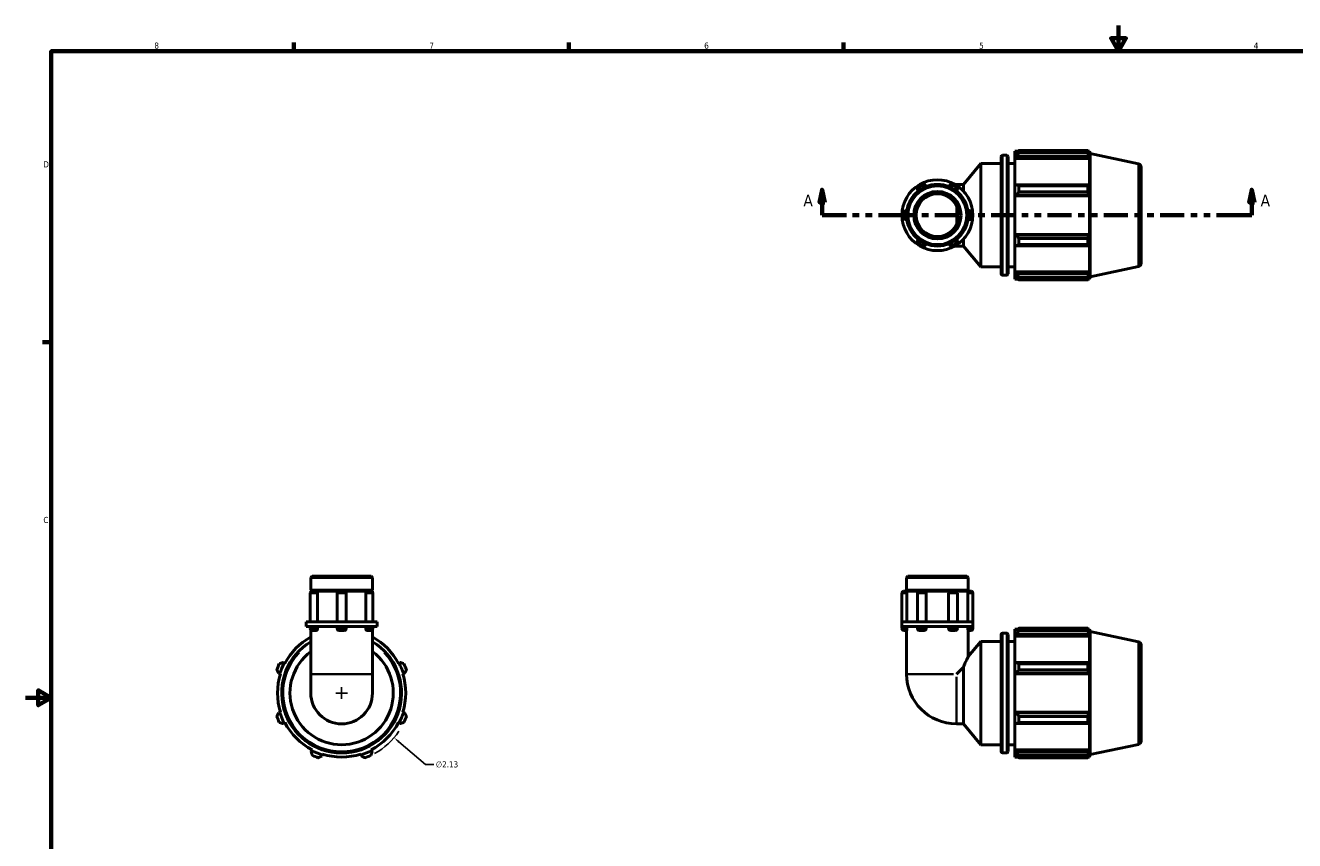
# Model space of a CAD drawing. Header units: inches. Extents: x 0.1 to 37.8, y -3.8 to 22.5.
# Tile 2 of 4: x 0.1 to 19.7, y 8.8 to 21.4. Entities that reach past the tile are written whole.
import ezdxf

# ---------------------------------------------------------------- set-up
doc = ezdxf.new("R2010")
doc.units = ezdxf.units.IN
doc.header["$MEASUREMENT"] = 0
doc.linetypes.add('DOUBLE_DASH_CHAIN', pattern=[1.2403, 0.6614, -0.0827, 0.1654, -0.0827, 0.1654, -0.0827])
for name, color, linetype, lineweight in [('Border (ANSI)', 7, 'Continuous', 70), ('Dimension (ANSI)', 7, 'Continuous', 25), ('Section Line (ANSI)', 7, 'DOUBLE_DASH_CHAIN', 70), ('Visible (ANSI)', 7, 'Continuous', 50), ('Visible Narrow (ANSI)', 7, 'Continuous', 35)]:
    doc.layers.add(name, color=color, linetype=linetype, lineweight=lineweight)
doc.styles.add('Label Text (ANSI)', font='tahoma.ttf')
doc.styles.add('Note Text (ANSI)', font='tahoma.ttf')
doc.dimstyles.new('Default (ANSI)', dxfattribs={"dimtxt": 0.094488, "dimasz": 0.098425, "dimexe": 0.125, "dimexo": 0.0625, "dimgap": 0.031496, "dimtad": 0, "dimtih": 1, "dimtoh": 1, "dimrnd": 1e-08, "dimzin": 4, "dimdsep": 46, "dimtxsty": 'Note Text (ANSI)', "dimcen": 0.09, "dimdle": 0.393701, "dimclrd": 256, "dimclre": 256, "dimclrt": 5, "dimadec": 0, "dimazin": 1, "dimtfac": 1, "dimtofl": 0, "dimtmove": 0, "dimatfit": 3, "dimfxl": 1, "dimtolj": 1, "dimtzin": 4, "dimlwd": -1, "dimlwe": -1, "dimarcsym": 0})

# ---------------------------------------------------------------- blocks, each defined once
blk = doc.blocks.new('Borders Default Border')
at = {"layer": 'Border (ANSI)'}
for p, q in [((4.25, 21), (4.25, 21.134)), ((8.5, 21), (8.5, 21.134)), ((12.75, 21), (12.75, 21.134)), ((0.5, 16.5), (0.366, 16.5))]:
    blk.add_line(p, q, dxfattribs=at)
at = {"layer": 'Border (ANSI)', "flags": 128}
for points in [[(17, 21.4), (17, 21), (16.885, 21.2), (17.115, 21.2), (17, 21)], [(0.5, 1), (0.5, 21), (33.5, 21), (33.5, 1), (0.5, 1)], [(0.1, 11), (0.5, 11), (0.3, 11.115), (0.3, 10.885), (0.5, 11)]]:
    blk.add_lwpolyline(points, dxfattribs=at)
at = {"layer": 'Border (ANSI)', "color": 5, "true_color": 0x0000ff, "char_height": 0.0945, "attachment_point": 7, "style": 'Note Text (ANSI)'}
for s, insert in [('8', (2.094, 21.038)), ('7', (6.346, 21.04)), ('6', (10.595, 21.038)), ('5', (14.847, 21.038)), ('4', (19.092, 21.04)), ('D', (0.378, 19.203)), ('C', (0.378, 13.701))]:
    blk.add_mtext(s, dxfattribs=dict(at, insert=insert))
blk = doc.blocks.new('2dTransSection0')
at = {"layer": 'Section Line (ANSI)', "linetype": 'Continuous'}
for p, q in [((12.419, 18.858), (12.38, 18.661)), ((12.419, 18.661), (12.419, 18.858)), ((12.458, 18.661), (12.419, 18.858)), ((19.061, 18.858), (19.022, 18.661)), ((19.061, 18.661), (19.061, 18.858)), ((19.101, 18.661), (19.061, 18.858)), ((12.38, 18.661), (12.458, 18.661)), ((12.419, 18.464), (12.419, 18.661)), ((19.022, 18.661), (19.101, 18.661)), ((19.061, 18.464), (19.061, 18.661)), ((12.419, 18.464), (12.796, 18.464)), ((18.684, 18.464), (19.061, 18.464))]:
    blk.add_line(p, q, dxfattribs=at)
at = {"layer": 'Section Line (ANSI)', "linetype": 'DOUBLE_DASH_CHAIN', "ltscale": 0.561275}
blk.add_line((12.419, 18.464), (19.061, 18.464), dxfattribs=at)
at = {"layer": 'Section Line (ANSI)', "linetype": 'Continuous', "flags": 128}
for points in [[(12.458, 18.661), (12.419, 18.858), (12.38, 18.661), (12.458, 18.661)], [(19.101, 18.661), (19.061, 18.858), (19.022, 18.661), (19.101, 18.661)]]:
    blk.add_lwpolyline(points, dxfattribs=at)
at = {"layer": 'Section Line (ANSI)'}
for points in [[(12.458, 18.661), (12.419, 18.858), (12.38, 18.661), (12.458, 18.661)], [(19.101, 18.661), (19.061, 18.858), (19.022, 18.661), (19.101, 18.661)]]:
    blk.add_solid(points, dxfattribs=at)
at = {"layer": 'Section Line (ANSI)', "char_height": 0.18, "attachment_point": 7, "style": 'Label Text (ANSI)'}
for insert in [(12.129, 18.602), (19.198, 18.602)]:
    blk.add_mtext('A', dxfattribs=dict(at, insert=insert))
blk = doc.blocks.new('*D12')
at = {"layer": 'Defpoints', "color": 0, "transparency": 16777216}
for p in [(4.179, 11.764), (5.8, 10.382)]:
    blk.add_point(p, dxfattribs=at)
at = {"layer": 'Dimension (ANSI)', "transparency": 16777216}
for p, q in [((4.9, 11.073), (5.08, 11.073)), ((4.99, 10.983), (4.99, 11.163)), ((6.288, 9.966), (5.875, 10.318)), ((6.414, 9.966), (6.288, 9.966))]:
    blk.add_line(p, q, dxfattribs=at)
blk.add_arc((4.99, 11.073), 1.065, 298.5704, 326.2719, dxfattribs=at)
blk.add_solid([(5.886, 10.331), (5.864, 10.306), (5.8, 10.382)], dxfattribs=at)
at = {"layer": 'Dimension (ANSI)', "color": 5, "transparency": 16777216, "insert": (6.446, 10.017), "char_height": 0.0945, "attachment_point": 1, "style": 'Note Text (ANSI)'}
blk.add_mtext('\\A1;∅2.13', dxfattribs=at)

msp = doc.modelspace()

# ---------------------------------------------------------------- linework, layer by layer
at = {"layer": 'Visible (ANSI)'}
for p, q in [((15.3979, 19.4544), (15.3979, 19.4187)), ((15.3979, 19.4544), (15.4432, 19.4544)), ((15.4192, 19.4391), (15.3979, 19.4187)), ((15.4618, 19.4661), (15.4618, 19.4276)), ((15.4618, 19.4661), (16.5269, 19.4661)), ((16.5269, 19.4276), (15.4618, 19.4276)), ((16.5269, 19.4276), (16.5269, 19.4661)), ((16.533, 19.4544), (16.5511, 19.4544)), ((16.5511, 19.4086), (16.5408, 19.4391)), ((16.5634, 19.4168), (16.5511, 19.4544)), ((16.5511, 19.4086), (16.5511, 19.4544)), ((14.6027, 18.9408), (14.8729, 19.2627)), ((14.8729, 17.6652), (14.8729, 19.2627)), ((14.8729, 19.2627), (15.1879, 19.2627)), ((15.1879, 17.5584), (15.1879, 19.3696)), ((15.2088, 19.3905), (15.2719, 19.3905)), ((15.2929, 19.3696), (15.2929, 17.5584)), ((15.2929, 19.2627), (15.3979, 19.2627)), ((15.3979, 19.352), (15.3979, 19.4187)), ((15.3979, 19.352), (15.4192, 19.3709)), ((15.3979, 19.3425), (15.3979, 19.352)), ((15.3979, 19.3425), (15.3979, 18.9262)), ((15.3979, 19.3425), (16.5511, 19.3425)), ((15.4192, 19.3709), (16.5408, 19.3709)), ((16.5408, 19.3709), (16.5511, 19.3425)), ((16.5511, 18.9213), (16.5511, 19.3425)), ((16.5634, 17.5112), (16.5634, 19.4168)), ((17.3094, 19.2582), (16.5634, 19.4168)), ((17.3509, 19.207), (17.3509, 17.721)), ((14.4943, 18.9408), (14.4716, 18.9408)), ((14.4943, 18.9408), (14.6027, 18.9408)), ((14.6027, 18.837), (14.6027, 18.9408)), ((15.4192, 18.9361), (15.3979, 18.9262)), ((15.3979, 18.765), (15.3979, 18.9262)), ((16.5408, 18.9361), (15.4192, 18.9361)), ((15.4618, 18.9176), (15.4618, 18.8246)), ((15.4618, 18.9176), (16.5269, 18.9176)), ((16.5269, 18.8246), (16.5269, 18.9176)), ((16.5511, 18.9213), (16.5408, 18.9361)), ((15.3979, 18.765), (15.4192, 18.7714)), ((15.3979, 18.7618), (15.3979, 18.765)), ((15.3979, 18.7618), (15.3979, 18.1661)), ((15.3979, 18.7618), (16.5511, 18.7618)), ((15.4192, 18.7714), (16.5408, 18.7714)), ((16.5269, 18.8246), (15.4618, 18.8246)), ((16.5408, 18.7714), (16.5511, 18.7618)), ((16.5511, 18.1661), (16.5511, 18.7618)), ((14.5104, 18.3493), (14.5104, 18.5787)), ((14.6027, 17.9872), (14.6027, 18.0909)), ((15.3979, 18.1629), (15.3979, 18.1661)), ((15.3979, 18.1661), (16.5511, 18.1661)), ((15.3979, 18.0017), (15.3979, 18.1629)), ((15.4192, 18.1565), (15.3979, 18.1629)), ((16.5408, 18.1565), (15.4192, 18.1565)), ((15.4618, 18.1034), (15.4618, 18.0104)), ((15.4618, 18.1034), (16.5269, 18.1034)), ((16.5269, 18.0104), (16.5269, 18.1034)), ((16.5511, 18.1661), (16.5408, 18.1565)), ((14.4716, 17.9872), (14.4943, 17.9872)), ((14.4943, 17.9872), (14.6027, 17.9872)), ((14.6027, 17.9872), (14.8729, 17.6652)), ((15.3979, 18.0017), (15.3979, 17.5854)), ((15.3979, 18.0017), (15.4192, 17.9919)), ((15.4192, 17.9919), (16.5408, 17.9919)), ((16.5269, 18.0104), (15.4618, 18.0104)), ((16.5408, 17.9919), (16.5511, 18.0066)), ((16.5511, 17.5854), (16.5511, 18.0066)), ((14.8729, 17.6652), (15.1879, 17.6652)), ((15.2929, 17.6652), (15.3979, 17.6652)), ((17.3094, 17.6697), (16.5634, 17.5112)), ((15.2088, 17.5374), (15.2719, 17.5374)), ((15.3979, 17.576), (15.3979, 17.5854)), ((15.3979, 17.5854), (16.5511, 17.5854)), ((15.3979, 17.5092), (15.3979, 17.576)), ((15.4192, 17.5571), (15.3979, 17.576)), ((15.3979, 17.5092), (15.3979, 17.4735)), ((15.3979, 17.5092), (15.4192, 17.4889)), ((15.3979, 17.4735), (15.4432, 17.4735)), ((16.5408, 17.5571), (15.4192, 17.5571)), ((15.4618, 17.5004), (15.4618, 17.4619)), ((15.4618, 17.5004), (16.5269, 17.5004)), ((16.5269, 17.4619), (16.5269, 17.5004)), ((16.533, 17.4735), (16.5511, 17.4735)), ((16.5511, 17.5854), (16.5408, 17.5571)), ((16.5408, 17.4889), (16.5511, 17.5194)), ((16.5511, 17.4735), (16.5511, 17.5194)), ((16.5634, 17.5112), (16.5511, 17.4735)), ((16.5269, 17.4619), (15.4618, 17.4619)), ((4.535, 12.8831), (4.513, 12.8611)), ((4.513, 12.6661), (4.513, 12.8611)), ((5.4665, 12.8611), (4.513, 12.8611)), ((4.535, 12.8831), (5.4445, 12.8831)), ((5.4445, 12.8831), (5.4665, 12.8611)), ((5.4665, 12.6661), (5.4665, 12.8611)), ((13.7461, 12.8831), (13.7241, 12.8611)), ((13.7241, 12.6661), (13.7241, 12.8611)), ((14.6776, 12.8611), (13.7241, 12.8611)), ((13.7461, 12.8831), (14.6556, 12.8831)), ((14.6556, 12.8831), (14.6776, 12.8611)), ((14.6776, 12.6661), (14.6776, 12.8611)), ((4.5053, 12.6178), (4.5053, 12.1731)), ((5.4665, 12.6661), (4.513, 12.6661)), ((4.5327, 12.6464), (4.513, 12.6661)), ((4.513, 12.6464), (4.5339, 12.6464)), ((4.513, 12.6373), (4.513, 12.6464)), ((4.5339, 12.6464), (4.5999, 12.6464)), ((4.5999, 12.6464), (4.9468, 12.6464)), ((4.6171, 12.6178), (4.6171, 12.1731)), ((4.9182, 12.6178), (4.9182, 12.1731)), ((4.9468, 12.6464), (5.0327, 12.6464)), ((5.0327, 12.6464), (5.3795, 12.6464)), ((5.0613, 12.6178), (5.0613, 12.1731)), ((5.3623, 12.1731), (5.3623, 12.6178)), ((5.3795, 12.6464), (5.4456, 12.6464)), ((5.4456, 12.6464), (5.4665, 12.6464)), ((5.4468, 12.6464), (5.4665, 12.6661)), ((5.4665, 12.6373), (5.4665, 12.6464)), ((5.4742, 12.6178), (5.4742, 12.1731)), ((13.6526, 12.6178), (13.6526, 12.1731)), ((13.6812, 12.6464), (13.726, 12.6464)), ((14.6776, 12.6661), (13.7241, 12.6661)), ((13.7438, 12.6464), (13.7241, 12.6661)), ((13.726, 12.6464), (13.9196, 12.6464)), ((13.7295, 12.6178), (13.7295, 12.1731)), ((13.891, 12.6178), (13.891, 12.1731)), ((13.9196, 12.6464), (14.0006, 12.6464)), ((14.0006, 12.6464), (14.4012, 12.6464)), ((14.0269, 12.6178), (14.0269, 12.1731)), ((14.3748, 12.1731), (14.3748, 12.6178)), ((14.4012, 12.6464), (14.4822, 12.6464)), ((14.4822, 12.6464), (14.6757, 12.6464)), ((14.5108, 12.6178), (14.5108, 12.1731)), ((14.658, 12.6464), (14.6776, 12.6661)), ((14.6723, 12.1731), (14.6723, 12.6178)), ((14.6757, 12.6464), (14.7206, 12.6464)), ((14.7492, 12.6178), (14.7492, 12.1731)), ((4.5149, 12.1731), (4.4414, 12.1731)), ((4.4414, 12.1021), (4.4414, 12.1731)), ((4.9897, 12.1731), (4.5149, 12.1731)), ((5.4646, 12.1731), (4.9897, 12.1731)), ((5.538, 12.1731), (5.4646, 12.1731)), ((5.538, 12.1021), (5.538, 12.1731)), ((13.9267, 12.1731), (13.6526, 12.1731)), ((13.6526, 12.1021), (13.6526, 12.1731)), ((14.475, 12.1731), (13.9267, 12.1731)), ((14.7492, 12.1731), (14.475, 12.1731)), ((14.7492, 12.1021), (14.7492, 12.1731)), ((4.5149, 12.1021), (4.4414, 12.1021)), ((4.5053, 12.1021), (4.5053, 12.0715)), ((4.513, 12.052), (4.513, 11.3665)), ((4.9897, 12.1021), (4.5149, 12.1021)), ((4.5999, 12.0429), (4.5339, 12.0429)), ((4.6171, 12.1021), (4.6171, 12.0715)), ((4.9182, 12.1021), (4.9182, 12.0715)), ((5.0327, 12.0429), (4.9468, 12.0429)), ((5.4646, 12.1021), (4.9897, 12.1021)), ((5.0613, 12.1021), (5.0613, 12.0715)), ((5.3623, 12.0715), (5.3623, 12.1021)), ((5.4456, 12.0429), (5.3795, 12.0429)), ((5.538, 12.1021), (5.4646, 12.1021)), ((5.4665, 12.052), (5.4665, 11.3665)), ((5.4742, 12.1021), (5.4742, 12.0715)), ((13.6526, 12.1021), (13.6526, 12.0715)), ((13.9267, 12.1021), (13.6526, 12.1021)), ((13.726, 12.0429), (13.6812, 12.0429)), ((13.7241, 12.0429), (13.7241, 11.3665)), ((13.7295, 12.1021), (13.7295, 12.0715)), ((13.891, 12.1021), (13.891, 12.0715)), ((14.0006, 12.0429), (13.9196, 12.0429)), ((14.475, 12.1021), (13.9267, 12.1021)), ((14.0269, 12.1021), (14.0269, 12.0715)), ((14.3748, 12.0715), (14.3748, 12.1021)), ((14.4822, 12.0429), (14.4012, 12.0429)), ((14.7492, 12.1021), (14.475, 12.1021)), ((14.5108, 12.1021), (14.5108, 12.0715)), ((14.6723, 12.0715), (14.6723, 12.1021)), ((14.7206, 12.0429), (14.6757, 12.0429)), ((14.6776, 12.0429), (14.6776, 11.6392)), ((14.7492, 12.1021), (14.7492, 12.0715)), ((15.1879, 10.1675), (15.1879, 11.9787)), ((15.2088, 11.9996), (15.2719, 11.9996)), ((15.2929, 11.9787), (15.2929, 10.1675)), ((15.3979, 12.0635), (15.3979, 12.0278)), ((15.3979, 12.0635), (15.4432, 12.0635)), ((15.4192, 12.0481), (15.3979, 12.0278)), ((15.3979, 11.961), (15.3979, 12.0278)), ((15.3979, 11.961), (15.4192, 11.9799)), ((15.4192, 11.9799), (16.5408, 11.9799)), ((15.4618, 12.0752), (15.4618, 12.0366)), ((15.4618, 12.0752), (16.5269, 12.0752)), ((16.5269, 12.0366), (15.4618, 12.0366)), ((16.5269, 12.0366), (16.5269, 12.0752)), ((16.533, 12.0635), (16.5511, 12.0635)), ((16.5511, 12.0177), (16.5408, 12.0481)), ((16.5408, 11.9799), (16.5511, 11.9516)), ((16.5511, 12.0177), (16.5511, 12.0635)), ((16.5634, 12.0259), (16.5511, 12.0635)), ((16.5634, 10.1202), (16.5634, 12.0259)), ((17.3094, 11.8673), (16.5634, 12.0259)), ((14.6776, 11.6392), (14.8729, 11.8718)), ((14.8729, 10.2743), (14.8729, 11.8718)), ((14.8729, 11.8718), (15.1879, 11.8718)), ((15.2929, 11.8718), (15.3979, 11.8718)), ((15.3979, 11.9516), (15.3979, 11.961)), ((15.3979, 11.9516), (15.3979, 11.5353)), ((15.3979, 11.9516), (16.5511, 11.9516)), ((16.5511, 11.5304), (16.5511, 11.9516)), ((17.3509, 11.8161), (17.3509, 10.33)), ((4.1018, 11.5353), (4.0829, 11.5452)), ((4.1112, 11.5304), (4.1018, 11.5353)), ((5.8777, 11.5353), (5.8683, 11.5304)), ((5.8966, 11.5452), (5.8777, 11.5353)), ((14.6027, 11.4749), (14.4943, 11.3665)), ((14.6027, 10.5963), (14.6027, 11.4749)), ((15.4192, 11.5452), (15.3979, 11.5353)), ((15.3979, 11.3741), (15.3979, 11.5353)), ((16.5408, 11.5452), (15.4192, 11.5452)), ((15.4618, 11.5267), (15.4618, 11.4337)), ((15.4618, 11.5267), (16.5269, 11.5267)), ((16.5269, 11.4337), (15.4618, 11.4337)), ((16.5269, 11.4337), (16.5269, 11.5267)), ((16.5511, 11.5304), (16.5408, 11.5452)), ((4.0147, 11.3805), (4.035, 11.3741)), ((4.035, 11.3741), (4.0451, 11.3709)), ((4.513, 11.3665), (4.513, 11.0731)), ((5.4665, 11.0731), (5.4665, 11.3665)), ((5.9344, 11.3709), (5.9445, 11.3741)), ((5.9445, 11.3741), (5.9648, 11.3805)), ((15.3979, 11.3741), (15.4192, 11.3805)), ((15.3979, 11.3709), (15.3979, 11.3741)), ((15.3979, 11.3709), (15.3979, 10.7752)), ((15.3979, 11.3709), (16.5511, 11.3709)), ((15.4192, 11.3805), (16.5408, 11.3805)), ((16.5408, 11.3805), (16.5511, 11.3709)), ((16.5511, 10.7752), (16.5511, 11.3709)), ((4.035, 10.772), (4.0147, 10.7656)), ((4.0451, 10.7752), (4.035, 10.772)), ((4.0829, 10.601), (4.1018, 10.6108)), ((4.1018, 10.6108), (4.1112, 10.6157)), ((5.8683, 10.6157), (5.8777, 10.6108)), ((5.8777, 10.6108), (5.8966, 10.601)), ((5.9445, 10.772), (5.9344, 10.7752)), ((5.9648, 10.7656), (5.9445, 10.772)), ((15.3979, 10.772), (15.3979, 10.7752)), ((15.3979, 10.7752), (16.5511, 10.7752)), ((15.4192, 10.7656), (15.3979, 10.772)), ((15.3979, 10.6108), (15.3979, 10.772)), ((15.3979, 10.6108), (15.4192, 10.601)), ((15.3979, 10.6108), (15.3979, 10.1945)), ((16.5408, 10.7656), (15.4192, 10.7656)), ((15.4192, 10.601), (16.5408, 10.601)), ((15.4618, 10.7124), (15.4618, 10.6195)), ((15.4618, 10.7124), (16.5269, 10.7124)), ((16.5269, 10.6195), (15.4618, 10.6195)), ((16.5269, 10.6195), (16.5269, 10.7124)), ((16.5511, 10.7752), (16.5408, 10.7656)), ((16.5408, 10.601), (16.5511, 10.6157)), ((16.5511, 10.1945), (16.5511, 10.6157)), ((14.4943, 10.5963), (14.6027, 10.5963)), ((14.6027, 10.5963), (14.8729, 10.2743)), ((14.8729, 10.2743), (15.1879, 10.2743)), ((15.2929, 10.2743), (15.3979, 10.2743)), ((17.3094, 10.2788), (16.5634, 10.1202)), ((4.5275, 10.1851), (4.5177, 10.1662)), ((4.5324, 10.1945), (4.5275, 10.1851)), ((4.6823, 10.098), (4.6887, 10.1183)), ((4.6887, 10.1183), (4.6919, 10.1285)), ((5.2876, 10.1285), (5.2908, 10.1183)), ((5.2908, 10.1183), (5.2972, 10.098)), ((5.452, 10.1851), (5.4471, 10.1945)), ((5.4618, 10.1662), (5.452, 10.1851)), ((15.2088, 10.1465), (15.2719, 10.1465)), ((15.3979, 10.1851), (15.3979, 10.1945)), ((15.3979, 10.1945), (16.5511, 10.1945)), ((15.3979, 10.1183), (15.3979, 10.1851)), ((15.4192, 10.1662), (15.3979, 10.1851)), ((15.3979, 10.1183), (15.4192, 10.098)), ((15.3979, 10.1183), (15.3979, 10.0826)), ((15.3979, 10.0826), (15.4432, 10.0826)), ((16.5408, 10.1662), (15.4192, 10.1662)), ((15.4618, 10.1095), (15.4618, 10.071)), ((15.4618, 10.1095), (16.5269, 10.1095)), ((16.5269, 10.071), (15.4618, 10.071)), ((16.5269, 10.071), (16.5269, 10.1095)), ((16.533, 10.0826), (16.5511, 10.0826)), ((16.5511, 10.1945), (16.5408, 10.1662)), ((16.5408, 10.098), (16.5511, 10.1285)), ((16.5511, 10.0826), (16.5511, 10.1285)), ((16.5634, 10.1202), (16.5511, 10.0826))]:
    msp.add_line(p, q, dxfattribs=at)
for radius in [0.4768, 0.4548, 0.3668, 0.3301]:
    msp.add_circle((14.2009, 18.464), radius, dxfattribs=at)
for centre, radius, start, end in [((15.2088, 19.3696), 0.0209, 90, 180), ((15.2719, 19.3696), 0.0209, 0, 90), ((17.2985, 19.207), 0.0524, 0, 78), ((14.2009, 18.464), 0.5483, 120, 180), ((13.9625, 18.8769), 0.0715, 25.69878, 214.30122), ((14.2009, 18.464), 0.5483, 60, 120), ((14.4393, 18.8769), 0.0715, 325.69878, 154.30122), ((14.2009, 18.464), 0.5483, 0, 60), ((13.7241, 18.464), 0.0715, 85.69878, 274.30122), ((14.2009, 18.464), 0.5483, 180, 240), ((14.2009, 18.464), 0.5483, 300, 0), ((14.6776, 18.464), 0.0715, 265.69878, 94.30122), ((13.9625, 18.0511), 0.0715, 145.69878, 334.30122), ((14.4393, 18.0511), 0.0715, 205.69878, 34.30122), ((14.2009, 18.464), 0.5483, 240, 300), ((17.2985, 17.721), 0.0524, 282, 0), ((15.2088, 17.5584), 0.0209, 180, 270), ((15.2719, 17.5584), 0.0209, 270, 0), ((4.5339, 12.6178), 0.0286, 90, 180), ((4.9468, 12.6178), 0.0286, 90, 180), ((5.0327, 12.6178), 0.0286, 0, 90), ((5.4456, 12.6178), 0.0286, 0, 90), ((13.6812, 12.6178), 0.0286, 90, 180), ((13.9196, 12.6178), 0.0286, 90, 180), ((14.4822, 12.6178), 0.0286, 0, 90), ((14.7206, 12.6178), 0.0286, 0, 90), ((4.5339, 12.0715), 0.0286, 180, 270), ((4.9468, 12.0715), 0.0286, 180, 270), ((5.0327, 12.0715), 0.0286, 270, 0), ((5.4456, 12.0715), 0.0286, 270, 0), ((13.6812, 12.0715), 0.0286, 180, 270), ((13.9196, 12.0715), 0.0286, 180, 270), ((14.4822, 12.0715), 0.0286, 270, 0), ((14.7206, 12.0715), 0.0286, 270, 0), ((15.2088, 11.9787), 0.0209, 90, 180), ((15.2719, 11.9787), 0.0209, 0, 90), ((4.9897, 11.0731), 0.9265, 120.96891, 59.03109), ((4.9897, 11.0731), 0.9905, 118.77522, 152.5), ((4.9897, 11.0731), 0.9905, 27.5, 61.22478), ((17.2985, 11.8161), 0.0524, 0, 78), ((4.9897, 11.0731), 0.7988, 126.64853, 53.35147), ((4.9897, 11.0731), 1.065, 154.79198, 160.20802), ((4.9897, 11.0731), 1.0011, 152.5, 162.5), ((4.9897, 11.0731), 1.0011, 17.5, 27.5), ((4.9897, 11.0731), 1.065, 19.79198, 25.20802), ((4.9897, 11.0731), 0.9904, 162.5, 197.5), ((4.9897, 11.0731), 0.9904, 342.5, 17.5), ((14.4943, 11.3665), 0.7702, 180, 270), ((4.9897, 11.0731), 0.4768, 180, 0), ((4.9897, 11.0731), 1.065, 199.79198, 205.20802), ((4.9897, 11.0731), 1.0011, 197.5, 207.5), ((4.9897, 11.0731), 0.9904, 207.5, 242.5), ((4.9897, 11.0731), 0.9904, 297.5, 332.5), ((4.9897, 11.0731), 1.0011, 332.5, 342.5), ((4.9897, 11.0731), 1.065, 334.79198, 340.20802), ((17.2985, 10.33), 0.0524, 282, 0), ((4.9897, 11.0731), 1.0011, 242.5, 252.5), ((4.9897, 11.0731), 1.065, 244.79198, 250.20802), ((4.9897, 11.0731), 0.9904, 252.5, 287.5), ((4.9897, 11.0731), 1.0011, 287.5, 297.5), ((4.9897, 11.0731), 1.065, 289.79198, 295.20802), ((15.2088, 10.1675), 0.0209, 180, 270), ((15.2719, 10.1675), 0.0209, 270, 0)]:
    msp.add_arc(centre, radius, start, end, dxfattribs=at)
for points, weights in [([(15.4618, 19.4661), (15.4396, 19.4523), (15.4192, 19.4391)], [1.01776533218, 1.01255770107, 1.00655436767]), ([(15.4192, 19.3709), (15.4396, 19.3986), (15.4618, 19.4276)], [1.00655436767, 1.01255770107, 1.01776533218]), ([(16.5269, 19.4661), (16.5341, 19.4523), (16.5408, 19.4391)], [1, 1.00115822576, 1.00149957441]), ([(16.5408, 19.3709), (16.5341, 19.3986), (16.5269, 19.4276)], [1.00149957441, 1.00115822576, 1]), ([(15.4618, 18.9176), (15.4396, 18.927), (15.4192, 18.9361)], [1.01776533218, 1.01255770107, 1.00655436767]), ([(16.5269, 18.9176), (16.5341, 18.927), (16.5408, 18.9361)], [1, 1.00115822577, 1.00149957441]), ([(15.4192, 18.7714), (15.4396, 18.7975), (15.4618, 18.8246)], [1.00655436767, 1.01255770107, 1.01776533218]), ([(16.5408, 18.7714), (16.5341, 18.7975), (16.5269, 18.8246)], [1.00149957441, 1.00115822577, 1]), ([(15.4618, 18.1034), (15.4396, 18.1305), (15.4192, 18.1565)], [1.01776533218, 1.01255770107, 1.00655436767]), ([(16.5269, 18.1034), (16.5341, 18.1305), (16.5408, 18.1565)], [1, 1.00115822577, 1.00149957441]), ([(15.4192, 17.9919), (15.4396, 18.001), (15.4618, 18.0104)], [1.00655436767, 1.01255770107, 1.01776533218]), ([(16.5408, 17.9919), (16.5341, 18.001), (16.5269, 18.0104)], [1.00149957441, 1.00115822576, 1]), ([(15.4618, 17.5004), (15.4396, 17.5293), (15.4192, 17.5571)], [1.01776533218, 1.01255770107, 1.00655436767]), ([(15.4192, 17.4889), (15.4396, 17.4757), (15.4618, 17.4619)], [1.00655436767, 1.01255770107, 1.01776533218]), ([(16.5269, 17.5004), (16.5341, 17.5293), (16.5408, 17.5571)], [1, 1.00115822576, 1.00149957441]), ([(16.5408, 17.4889), (16.5341, 17.4757), (16.5269, 17.4619)], [1.00149957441, 1.00115822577, 1]), ([(15.4618, 12.0752), (15.4396, 12.0614), (15.4192, 12.0481)], [1.01776533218, 1.01255770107, 1.00655436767]), ([(15.4192, 11.9799), (15.4396, 12.0077), (15.4618, 12.0366)], [1.00655436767, 1.01255770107, 1.01776533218]), ([(16.5269, 12.0752), (16.5341, 12.0614), (16.5408, 12.0481)], [1, 1.00115822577, 1.00149957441]), ([(16.5408, 11.9799), (16.5341, 12.0077), (16.5269, 12.0366)], [1.00149957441, 1.00115822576, 1]), ([(3.9877, 11.4337), (4.0014, 11.4065), (4.0147, 11.3805)], [1.01776533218, 1.01255770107, 1.00655436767]), ([(4.0829, 11.5452), (4.0551, 11.5361), (4.0262, 11.5267)], [1.00655436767, 1.01255770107, 1.01776533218]), ([(5.9533, 11.5267), (5.9244, 11.5361), (5.8966, 11.5452)], [1.01776533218, 1.01255770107, 1.00655436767]), ([(5.9648, 11.3805), (5.9781, 11.4065), (5.9918, 11.4337)], [1.00655436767, 1.01255770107, 1.01776533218]), ([(15.4618, 11.5267), (15.4396, 11.5361), (15.4192, 11.5452)], [1.01776533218, 1.01255770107, 1.00655436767]), ([(15.4192, 11.3805), (15.4396, 11.4065), (15.4618, 11.4337)], [1.00655436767, 1.01255770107, 1.01776533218]), ([(16.5269, 11.5267), (16.5341, 11.5361), (16.5408, 11.5452)], [1, 1.00115822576, 1.00149957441]), ([(16.5408, 11.3805), (16.5341, 11.4065), (16.5269, 11.4337)], [1.00149957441, 1.00115822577, 1]), ([(4.0147, 10.7656), (4.0014, 10.7396), (3.9877, 10.7124)], [1.00655436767, 1.01255770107, 1.01776533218]), ([(4.0262, 10.6195), (4.0551, 10.61), (4.0829, 10.601)], [1.01776533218, 1.01255770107, 1.00655436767]), ([(5.8966, 10.601), (5.9244, 10.61), (5.9533, 10.6195)], [1.00655436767, 1.01255770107, 1.01776533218]), ([(5.9918, 10.7124), (5.9781, 10.7396), (5.9648, 10.7656)], [1.01776533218, 1.01255770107, 1.00655436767]), ([(15.4618, 10.7124), (15.4396, 10.7396), (15.4192, 10.7656)], [1.01776533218, 1.01255770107, 1.00655436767]), ([(15.4192, 10.601), (15.4396, 10.61), (15.4618, 10.6195)], [1.00655436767, 1.01255770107, 1.01776533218]), ([(16.5269, 10.7124), (16.5341, 10.7396), (16.5408, 10.7656)], [1, 1.00115822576, 1.00149957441]), ([(16.5408, 10.601), (16.5341, 10.61), (16.5269, 10.6195)], [1.00149957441, 1.00115822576, 1]), ([(4.5177, 10.1662), (4.5267, 10.1384), (4.5362, 10.1095)], [1.00655436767, 1.01255770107, 1.01776533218]), ([(4.6291, 10.071), (4.6563, 10.0848), (4.6823, 10.098)], [1.01776533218, 1.01255770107, 1.00655436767]), ([(5.2972, 10.098), (5.3232, 10.0848), (5.3504, 10.071)], [1.00655436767, 1.01255770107, 1.01776533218]), ([(5.4433, 10.1095), (5.4528, 10.1384), (5.4618, 10.1662)], [1.01776533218, 1.01255770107, 1.00655436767]), ([(15.4618, 10.1095), (15.4396, 10.1384), (15.4192, 10.1662)], [1.01776533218, 1.01255770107, 1.00655436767]), ([(15.4192, 10.098), (15.4396, 10.0848), (15.4618, 10.071)], [1.00655436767, 1.01255770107, 1.01776533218]), ([(16.5269, 10.1095), (16.5341, 10.1384), (16.5408, 10.1662)], [1, 1.00115822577, 1.00149957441]), ([(16.5408, 10.098), (16.5341, 10.0848), (16.5269, 10.071)], [1.00149957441, 1.00115822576, 1])]:
    msp.add_rational_spline(points, weights, degree=2, dxfattribs=at)
for points, knots in [([(4.5999, 12.6464), (4.6019, 12.6464), (4.6039, 12.6458), (4.6079, 12.6432), (4.6099, 12.6413), (4.6132, 12.6362), (4.6145, 12.6331), (4.6165, 12.6264), (4.617, 12.6227), (4.6171, 12.6186), (4.6171, 12.6182), (4.6171, 12.6178)], [0.22905802, 0.22905802, 0.22905802, 0.22905802, 0.25539574, 0.25539574, 0.28382728, 0.28382728, 0.31224841, 0.31224841, 0.34060196, 0.34060196, 0.34365132, 0.34365132, 0.34365132, 0.34365132]), ([(5.3623, 12.6178), (5.3623, 12.6214), (5.3628, 12.6249), (5.3644, 12.6317), (5.3657, 12.6349), (5.3688, 12.6403), (5.3707, 12.6424), (5.3748, 12.6454), (5.3769, 12.6463), (5.3792, 12.6464), (5.3794, 12.6464), (5.3795, 12.6464)], [0.11459256, 0.11459256, 0.11459256, 0.11459256, 0.14190665, 0.14190665, 0.17026191, 0.17026191, 0.198685, 0.198685, 0.22711526, 0.22711526, 0.22918475, 0.22918475, 0.22918475, 0.22918475]), ([(13.726, 12.6464), (13.7263, 12.6464), (13.7267, 12.6458), (13.7274, 12.6432), (13.7278, 12.6413), (13.7285, 12.6362), (13.7288, 12.6331), (13.7293, 12.6264), (13.7294, 12.6227), (13.7295, 12.6186), (13.7295, 12.6182), (13.7295, 12.6178)], [0.22905802, 0.22905802, 0.22905802, 0.22905802, 0.25539574, 0.25539574, 0.28382728, 0.28382728, 0.31224841, 0.31224841, 0.34060196, 0.34060196, 0.34365132, 0.34365132, 0.34365132, 0.34365132]), ([(14.0006, 12.6464), (14.0037, 12.6464), (14.0068, 12.6458), (14.013, 12.6432), (14.0159, 12.6413), (14.021, 12.6362), (14.023, 12.6331), (14.0259, 12.6264), (14.0268, 12.6227), (14.0269, 12.6186), (14.0269, 12.6182), (14.0269, 12.6178)], [0.22905802, 0.22905802, 0.22905802, 0.22905802, 0.25539574, 0.25539574, 0.28382728, 0.28382728, 0.31224841, 0.31224841, 0.34060196, 0.34060196, 0.34365132, 0.34365132, 0.34365132, 0.34365132]), ([(14.3748, 12.6178), (14.3748, 12.6214), (14.3754, 12.6249), (14.3779, 12.6317), (14.3798, 12.6349), (14.3846, 12.6403), (14.3874, 12.6424), (14.3937, 12.6454), (14.397, 12.6463), (14.4007, 12.6464), (14.4009, 12.6464), (14.4012, 12.6464)], [0.11459256, 0.11459256, 0.11459256, 0.11459256, 0.14190665, 0.14190665, 0.17026191, 0.17026191, 0.198685, 0.198685, 0.22711526, 0.22711526, 0.22918475, 0.22918475, 0.22918475, 0.22918475]), ([(14.6723, 12.6178), (14.6723, 12.6214), (14.6724, 12.6249), (14.6728, 12.6317), (14.6731, 12.6349), (14.6738, 12.6403), (14.6741, 12.6424), (14.6749, 12.6454), (14.6753, 12.6463), (14.6757, 12.6464), (14.6757, 12.6464), (14.6757, 12.6464)], [0.11459256, 0.11459256, 0.11459256, 0.11459256, 0.14190665, 0.14190665, 0.17026191, 0.17026191, 0.198685, 0.198685, 0.22711526, 0.22711526, 0.22918475, 0.22918475, 0.22918475, 0.22918475]), ([(4.6171, 12.0715), (4.6171, 12.0679), (4.6167, 12.0644), (4.6151, 12.0576), (4.6138, 12.0544), (4.6107, 12.049), (4.6088, 12.0469), (4.6047, 12.0438), (4.6026, 12.043), (4.6003, 12.0429), (4.6001, 12.0429), (4.5999, 12.0429)], [0.11459256, 0.11459256, 0.11459256, 0.11459256, 0.14190665, 0.14190665, 0.17026191, 0.17026191, 0.198685, 0.198685, 0.22711526, 0.22711526, 0.22918475, 0.22918475, 0.22918475, 0.22918475]), ([(5.3795, 12.0429), (5.3776, 12.0429), (5.3755, 12.0435), (5.3716, 12.0461), (5.3696, 12.048), (5.3663, 12.0531), (5.3649, 12.0562), (5.363, 12.0629), (5.3625, 12.0666), (5.3623, 12.0707), (5.3623, 12.0711), (5.3623, 12.0715)], [0.22905802, 0.22905802, 0.22905802, 0.22905802, 0.25539574, 0.25539574, 0.28382728, 0.28382728, 0.31224841, 0.31224841, 0.34060196, 0.34060196, 0.34365132, 0.34365132, 0.34365132, 0.34365132]), ([(13.7295, 12.0715), (13.7295, 12.0679), (13.7294, 12.0644), (13.729, 12.0576), (13.7287, 12.0544), (13.728, 12.049), (13.7276, 12.0469), (13.7268, 12.0438), (13.7264, 12.043), (13.7261, 12.0429), (13.726, 12.0429), (13.726, 12.0429)], [0.11459256, 0.11459256, 0.11459256, 0.11459256, 0.14190665, 0.14190665, 0.17026191, 0.17026191, 0.198685, 0.198685, 0.22711526, 0.22711526, 0.22918475, 0.22918475, 0.22918475, 0.22918475]), ([(14.0269, 12.0715), (14.0269, 12.0679), (14.0263, 12.0644), (14.0238, 12.0576), (14.0219, 12.0544), (14.0172, 12.049), (14.0143, 12.0469), (14.0081, 12.0438), (14.0047, 12.043), (14.0011, 12.0429), (14.0008, 12.0429), (14.0006, 12.0429)], [0.11459256, 0.11459256, 0.11459256, 0.11459256, 0.14190665, 0.14190665, 0.17026191, 0.17026191, 0.198685, 0.198685, 0.22711526, 0.22711526, 0.22918475, 0.22918475, 0.22918475, 0.22918475]), ([(14.4012, 12.0429), (14.398, 12.0429), (14.3949, 12.0435), (14.3887, 12.0461), (14.3858, 12.048), (14.3808, 12.0531), (14.3787, 12.0562), (14.3758, 12.0629), (14.375, 12.0666), (14.3748, 12.0707), (14.3748, 12.0711), (14.3748, 12.0715)], [0.22905802, 0.22905802, 0.22905802, 0.22905802, 0.25539574, 0.25539574, 0.28382728, 0.28382728, 0.31224841, 0.31224841, 0.34060196, 0.34060196, 0.34365132, 0.34365132, 0.34365132, 0.34365132]), ([(14.6757, 12.0429), (14.6754, 12.0429), (14.6751, 12.0435), (14.6743, 12.0461), (14.6739, 12.048), (14.6732, 12.0531), (14.6729, 12.0562), (14.6724, 12.0629), (14.6723, 12.0666), (14.6723, 12.0707), (14.6723, 12.0711), (14.6723, 12.0715)], [0.22905802, 0.22905802, 0.22905802, 0.22905802, 0.25539574, 0.25539574, 0.28382728, 0.28382728, 0.31224841, 0.31224841, 0.34060196, 0.34060196, 0.34365132, 0.34365132, 0.34365132, 0.34365132]), ([(14.6027, 11.4749), (14.6067, 11.4846), (14.6107, 11.4941), (14.6269, 11.5316), (14.6386, 11.5573), (14.6562, 11.595), (14.664, 11.6112), (14.6748, 11.6333), (14.6776, 11.6392), (14.6776, 11.6392)], [4.72401795, 4.72401795, 4.72401795, 4.72401795, 4.81010368, 4.81010368, 5.07138967, 5.07138967, 5.29305291, 5.29305291, 5.51471615, 5.51471615, 5.51471615, 5.51471615])]:
    msp.add_open_spline(points, degree=3, knots=knots, dxfattribs=at)
at = {"layer": 'Visible Narrow (ANSI)'}
for p, q in [((15.2088, 19.3791), (15.2088, 17.5488)), ((15.2719, 17.5488), (15.2719, 19.3791)), ((17.3094, 17.6795), (17.3094, 19.2485)), ((14.4943, 18.9285), (14.4943, 18.9407)), ((14.4943, 18.3269), (14.4943, 18.6011)), ((14.4943, 17.9872), (14.4943, 17.9995)), ((4.6105, 12.6178), (4.5057, 12.6178)), ((5.0604, 12.6178), (4.9191, 12.6178)), ((5.4737, 12.6178), (5.369, 12.6178)), ((13.7236, 12.6178), (13.6528, 12.6178)), ((14.0222, 12.6178), (13.8916, 12.6178)), ((14.5101, 12.6178), (14.3796, 12.6178)), ((14.7489, 12.6178), (14.6782, 12.6178)), ((4.5057, 12.0715), (4.6105, 12.0715)), ((4.9191, 12.0715), (5.0604, 12.0715)), ((5.369, 12.0715), (5.4737, 12.0715)), ((13.6528, 12.0715), (13.7236, 12.0715)), ((13.8916, 12.0715), (14.0222, 12.0715)), ((14.3796, 12.0715), (14.5101, 12.0715)), ((14.6782, 12.0715), (14.7489, 12.0715)), ((15.2088, 11.9882), (15.2088, 10.1579)), ((15.2719, 10.1579), (15.2719, 11.9882)), ((17.3094, 10.2886), (17.3094, 11.8575)), ((4.5188, 11.3665), (5.4607, 11.3665)), ((13.7271, 11.3665), (14.4506, 11.3665)), ((14.4943, 10.5993), (14.4943, 11.3228))]:
    msp.add_line(p, q, dxfattribs=at)
for centre, radius, start, end in [((13.9625, 18.8769), 0.0429, 36.67874, 203.32126), ((14.4393, 18.8769), 0.0429, 336.67874, 143.32126), ((13.7241, 18.464), 0.0429, 96.67874, 263.32126), ((14.6776, 18.464), 0.0429, 276.67874, 83.32126), ((13.9625, 18.0511), 0.0429, 156.67874, 323.32126), ((14.4393, 18.0511), 0.0429, 216.67874, 23.32126), ((4.9897, 11.0731), 0.9056, 136.59077, 43.40923)]:
    msp.add_arc(centre, radius, start, end, dxfattribs=at)

# ---------------------------------------------------------------- block references
msp.add_blockref('Borders Default Border', (0, 0))
at = {"layer": 'Section Line (ANSI)'}
msp.add_blockref('2dTransSection0', (0, 0), dxfattribs=at)

# ---------------------------------------------------------------- dimensions: what is measured, and where the dimension line sits
at = {"layer": 'Dimension (ANSI)'}
dim = msp.add_diameter_dim_2p(p1=(4.1793, 11.7641), p2=(5.8001, 10.3821), dimstyle='Default (ANSI)', override={"dimgap": 0.031496, "dimdec": 2, "dimlfac": 1, "dimtol": 0, "dimlim": 0, "dimtp": 0, "dimtm": 0, "dimtdec": 2}, dxfattribs=at)
dim.commit()
dim.dimension.update_dxf_attribs({"geometry": '*D12', "text_midpoint": (6.6169, 9.9658), "dimtype": 163})

doc.saveas('drawing.dxf')
